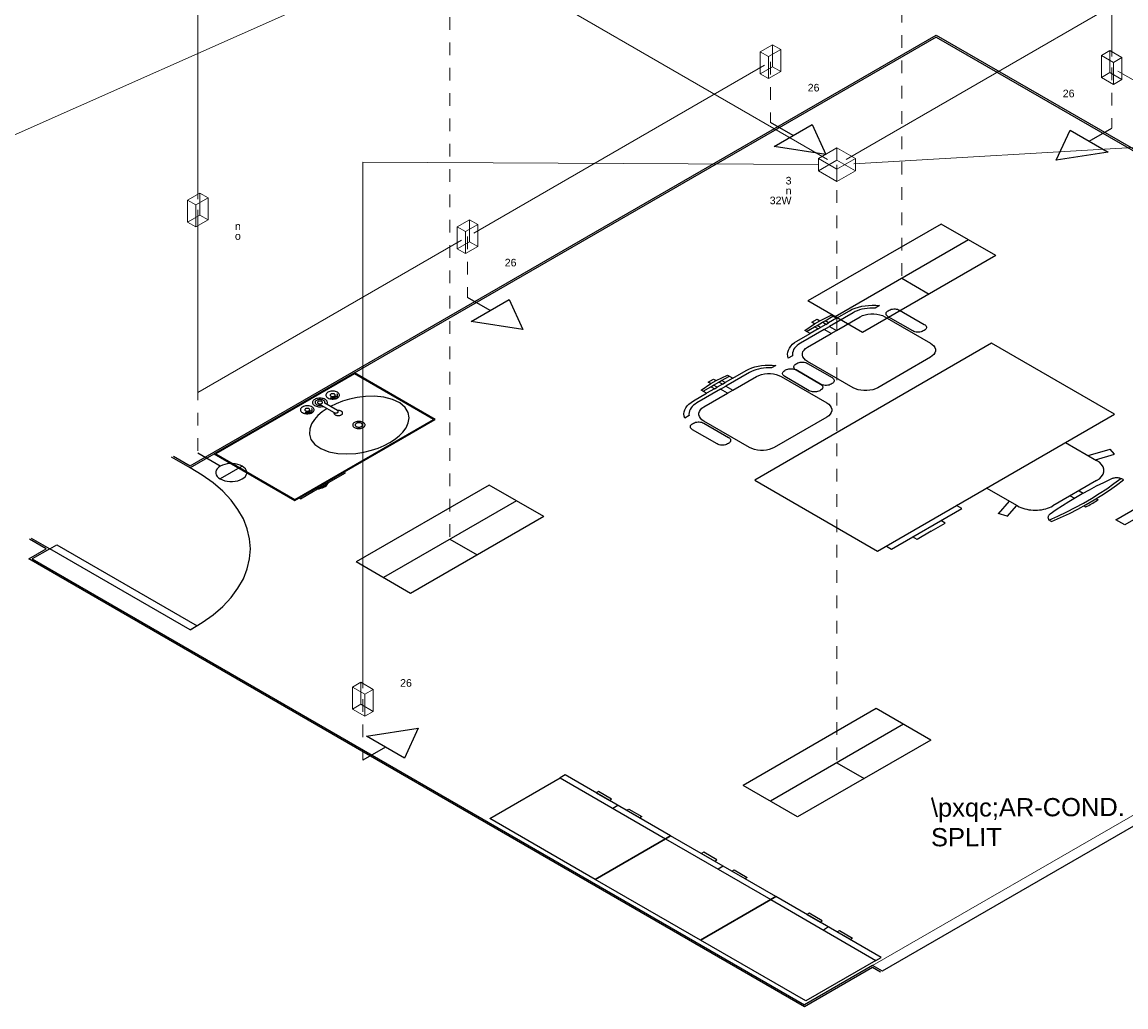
# Model space of a CAD drawing. Header units: feet. Extents: x -18 to 1038, y -110 to 48.
# Tile 7 of 199: x 21 to 31, y -93 to -83. Entities that reach past the tile are written whole.
import ezdxf

# ---------------------------------------------------------------- set-up
doc = ezdxf.new("R2010")
doc.units = ezdxf.units.FT
doc.header["$MEASUREMENT"] = 0
doc.linetypes.add('JIS_02_1.2', pattern=[0.25, 0.125, -0.125])
for name, color, linetype, lineweight in [('02', 2, 'Continuous', 20), ('DI-Pontilhado', 7, 'JIS_02_1.2', 5), ('EL-Condutos', 4, 'Continuous', 5), ('EL-Conexões', 9, 'Continuous', 5), ('Textos', 7, 'Continuous', 5)]:
    doc.layers.add(name, color=color, linetype=linetype, lineweight=lineweight)
for name, color, linetype in [('1', 1, 'Continuous'), ('100_IMPIANTI', 251, 'Continuous'), ('ar-mob', 251, 'Continuous'), ('AR-SAN', 1, 'Continuous'), ('JANELA', 3, 'Continuous'), ('MOBILARIO', 8, 'Continuous'), ('P-SIMBOL', 5, 'Continuous'), ('parede', 5, 'Continuous'), ('porta', 3, 'Continuous')]:
    doc.layers.add(name, color=color, linetype=linetype)
doc.styles.add('Arial', font='arial.ttf')

msp = doc.modelspace()

# ---------------------------------------------------------------- linework, layer by layer
at = {"layer": '02', "color": 251}
msp.add_line((32.4334, -90.438), (28.9693, -92.438), dxfattribs=at)
at = {"layer": '1', "color": 251}
msp.add_lwpolyline([(22.2345, -89.1264), (22.3539, -89.0547), (22.4616, -88.9772), (22.5568, -88.8944), (22.6386, -88.8069), (22.7066, -88.7156), (22.76, -88.6211), (22.7984, -88.5242), (22.8216, -88.4257), (22.8294, -88.3264), (22.8216, -88.2271), (22.7984, -88.1286), (22.76, -88.0317), (22.7066, -87.9372), (22.6386, -87.8458), (22.5568, -87.7584), (22.4616, -87.6756), (22.3539, -87.598), (22.2345, -87.5264)], dxfattribs=at)
at = {"layer": 'ar-mob', "color": 251, "linetype": 'Continuous', "ltscale": 0.2}
for p, q in [((26.4568, -90.8575), (26.4048, -90.8875)), ((27.496, -91.4575), (27.444, -91.4875)), ((28.5352, -92.0575), (28.4833, -92.0875))]:
    msp.add_line(p, q, dxfattribs=at)
at = {"layer": 'ar-mob', "linetype": 'Continuous', "ltscale": 0.2}
for points in [[(26.9244, -91.1875), (26.2316, -91.5875), (25.1924, -90.9875), (25.8852, -90.5875), (26.9244, -91.1875)], [(26.9244, -91.1875), (26.9764, -91.1575), (25.9371, -90.5575), (25.8852, -90.5875)], [(26.3721, -90.8086), (26.3938, -90.7961), (26.2638, -90.721), (26.2421, -90.7336), (26.3721, -90.8086)], [(26.5415, -90.9064), (26.5632, -90.8939), (26.6931, -90.9689), (26.6714, -90.9815), (26.5415, -90.9064)], [(27.9636, -91.7875), (28.0156, -91.7575), (26.9764, -91.1575), (26.9244, -91.1875)], [(27.9636, -91.7875), (27.2708, -92.1875), (26.2316, -91.5875), (26.9244, -91.1875), (27.9636, -91.7875)], [(27.4113, -91.4086), (27.433, -91.3961), (27.303, -91.321), (27.2813, -91.3336), (27.4113, -91.4086)], [(27.5807, -91.5064), (27.6024, -91.4939), (27.7324, -91.5689), (27.7107, -91.5815), (27.5807, -91.5064)], [(29.0029, -92.3875), (28.31, -92.7875), (27.2708, -92.1875), (27.9636, -91.7875), (29.0029, -92.3875)], [(29.0029, -92.3875), (29.0548, -92.3575), (28.0156, -91.7575), (27.9636, -91.7875)], [(28.4505, -92.0086), (28.4722, -91.9961), (28.3422, -91.921), (28.3205, -91.9336), (28.4505, -92.0086)], [(28.6199, -92.1064), (28.6416, -92.0939), (28.7716, -92.1689), (28.7499, -92.1815), (28.6199, -92.1064)]]:
    msp.add_lwpolyline(points, dxfattribs=at)
at = {"layer": 'AR-SAN', "color": 251}
for p, q in [((23.857, -86.5896), (22.4714, -87.3896)), ((23.857, -86.5996), (22.4887, -87.3896)), ((24.6538, -87.0496), (23.857, -86.5896)), ((24.6365, -87.0496), (23.857, -86.5996)), ((23.2681, -87.8396), (24.6365, -87.0496)), ((23.2681, -87.8496), (24.6538, -87.0496)), ((22.4714, -87.3896), (23.2681, -87.8496)), ((22.4887, -87.3896), (23.2681, -87.8396)), ((23.5988, -87.6727), (23.7668, -87.5757)), ((23.7668, -87.5757), (23.7547, -87.5687)), ((23.507, -87.7257), (23.5819, -87.6824)), ((23.5819, -87.6824), (23.5988, -87.6727)), ((23.3221, -87.8324), (23.4901, -87.7354)), ((23.4901, -87.7354), (23.507, -87.7257)), ((23.3221, -87.8324), (23.31, -87.8254))]:
    msp.add_line(p, q, dxfattribs=at)
for points in [[(23.4901, -87.7354), (23.5078, -87.733), (23.5248, -87.7291), (23.5406, -87.724), (23.5551, -87.7176), (23.568, -87.7102), (23.579, -87.7018), (23.5879, -87.6927), (23.5946, -87.6829), (23.5988, -87.6727)], [(23.507, -87.7257), (23.5183, -87.7231), (23.5291, -87.7198), (23.5393, -87.7159), (23.5487, -87.7115), (23.5573, -87.7065), (23.565, -87.7011), (23.5717, -87.6952), (23.5774, -87.689), (23.5819, -87.6824)]]:
    msp.add_lwpolyline(points, dxfattribs=at)
at = {"layer": 'DI-Pontilhado'}
for p, q in [((29.258, -79.7564), (29.258, -85.6564)), ((24.7979, -82.3314), (24.7979, -88.2314)), ((27.9623, -83.5194), (27.9623, -84.1194)), ((31.3289, -83.577), (31.3289, -84.177)), ((28.6171, -84.5364), (28.6171, -90.4364)), ((22.3097, -84.983), (22.3097, -87.383)), ((24.9723, -85.2457), (24.9723, -85.8457)), ((23.9398, -89.8109), (23.9398, -90.4109))]:
    msp.add_line(p, q, dxfattribs=at)
at = {"layer": 'EL-Condutos', "linetype": 'Continuous'}
for p, q in [((31.3289, -83.4685), (31.3289, -78.277)), ((22.3097, -84.8745), (22.3097, -81.483)), ((32.9857, -82.0142), (28.7086, -84.4836)), ((24.6946, -82.3773), (19.633, -84.6288)), ((28.5257, -84.4836), (24.8894, -82.3842)), ((27.9017, -83.5544), (25.0329, -85.2107)), ((33.1458, -84.626), (31.3895, -83.612)), ((28.7834, -84.5268), (33.0537, -84.2799)), ((23.9398, -89.7024), (23.9398, -84.5109)), ((28.4359, -84.5354), (23.9398, -84.5109)), ((22.3097, -85.0915), (22.3097, -86.783)), ((24.9117, -85.2807), (22.3097, -86.783))]:
    msp.add_line(p, q, dxfattribs=at)
at = {"layer": 'EL-Conexões'}
for p, q in [((27.8606, -83.6392), (27.8606, -83.4222)), ((27.9818, -83.5692), (27.9818, -83.3522)), ((28.0641, -83.6167), (28.0641, -83.3997)), ((31.3094, -83.6267), (31.3094, -83.4097)), ((27.9428, -83.6867), (27.9428, -83.4697)), ((31.2271, -83.6742), (31.2271, -83.4572)), ((31.3483, -83.7442), (31.3483, -83.5272)), ((31.4306, -83.6967), (31.4306, -83.4797)), ((28.6171, -84.4913), (28.6171, -84.3703)), ((28.4342, -84.5969), (28.4342, -84.4759)), ((28.8, -84.5969), (28.8, -84.4759)), ((28.6171, -84.7025), (28.6171, -84.5815)), ((22.3292, -85.0327), (22.3292, -84.8157)), ((22.208, -85.1027), (22.208, -84.8857)), ((22.2902, -85.1502), (22.2902, -84.9332)), ((22.4115, -85.0802), (22.4115, -84.8632)), ((24.8706, -85.3655), (24.8706, -85.1485)), ((24.9918, -85.2955), (24.9918, -85.0785)), ((25.0741, -85.343), (25.0741, -85.126)), ((24.9528, -85.413), (24.9528, -85.196)), ((23.9203, -89.8606), (23.9203, -89.6436)), ((23.838, -89.9081), (23.838, -89.6911)), ((23.9592, -89.9781), (23.9592, -89.7611)), ((24.0415, -89.9306), (24.0415, -89.7136))]:
    msp.add_line(p, q, dxfattribs=at)
for points in [[(27.9818, -83.3522), (27.8606, -83.4222), (27.9428, -83.4697), (28.0641, -83.3997), (27.9818, -83.3522)], [(31.4306, -83.4797), (31.3094, -83.4097), (31.2271, -83.4572), (31.3483, -83.5272), (31.4306, -83.4797)], [(27.9818, -83.5692), (27.8606, -83.6392), (27.9428, -83.6867), (28.0641, -83.6167), (27.9818, -83.5692)], [(31.4306, -83.6967), (31.3094, -83.6267), (31.2271, -83.6742), (31.3483, -83.7442), (31.4306, -83.6967)], [(28.8, -84.4759), (28.6171, -84.3703), (28.4342, -84.4759), (28.6171, -84.5815), (28.8, -84.4759)], [(28.8, -84.5969), (28.6171, -84.4913), (28.4342, -84.5969), (28.6171, -84.7025), (28.8, -84.5969)], [(22.3292, -84.8157), (22.208, -84.8857), (22.2902, -84.9332), (22.4115, -84.8632), (22.3292, -84.8157)], [(22.3292, -85.0327), (22.208, -85.1027), (22.2902, -85.1502), (22.4115, -85.0802), (22.3292, -85.0327)], [(24.9918, -85.0785), (24.8706, -85.1485), (24.9528, -85.196), (25.0741, -85.126), (24.9918, -85.0785)], [(24.9918, -85.2955), (24.8706, -85.3655), (24.9528, -85.413), (25.0741, -85.343), (24.9918, -85.2955)], [(23.838, -89.6911), (23.9592, -89.7611), (24.0415, -89.7136), (23.9203, -89.6436), (23.838, -89.6911)], [(23.838, -89.9081), (23.9592, -89.9781), (24.0415, -89.9306), (23.9203, -89.8606), (23.838, -89.9081)]]:
    msp.add_lwpolyline(points, dxfattribs=at)
at = {"layer": 'JANELA', "color": 251}
for p, q in [((22.2345, -87.5064), (29.5957, -83.2564)), ((29.5957, -83.2564), (37.2514, -87.6764)), ((22.0687, -87.4107), (22.2345, -87.5064)), ((20.8142, -88.3264), (20.6484, -88.2307)), ((20.641, -88.4264), (20.8142, -88.3264)), ((28.2967, -92.8464), (20.641, -88.4264)), ((28.9693, -92.458), (28.2967, -92.8464)), ((29.0482, -92.5036), (28.9693, -92.458))]:
    msp.add_line(p, q, dxfattribs=at)
at = {"layer": 'MOBILARIO', "color": 251}
for p, q in [((28.3962, -86.1064), (28.4481, -86.0764)), ((28.3962, -86.1364), (28.4221, -86.1214)), ((28.4308, -86.1564), (28.3962, -86.1364)), ((28.4568, -86.1414), (28.4221, -86.1214)), ((28.4308, -86.1564), (28.4568, -86.1414)), ((28.5087, -86.1114), (28.4741, -86.0914)), ((28.5347, -86.0964), (28.5001, -86.0764)), ((28.5087, -86.1114), (28.5347, -86.0964)), ((27.3743, -86.6964), (27.4262, -86.6664)), ((27.3743, -86.7264), (27.4002, -86.7114)), ((27.4349, -86.7314), (27.4002, -86.7114)), ((27.4868, -86.7014), (27.4522, -86.6814)), ((27.5128, -86.6864), (27.4782, -86.6664)), ((27.4868, -86.7014), (27.5128, -86.6864)), ((27.4089, -86.7464), (27.3743, -86.7264)), ((27.4089, -86.7464), (27.4349, -86.7314)), ((30.8743, -87.2769), (31.1803, -87.4536)), ((31.0973, -87.4057), (31.3129, -87.3423)), ((31.3573, -87.3927), (31.3129, -87.3423)), ((31.1701, -87.4477), (31.3573, -87.3927)), ((31.1803, -87.6536), (30.7473, -87.9036)), ((30.4009, -87.9036), (30.0948, -87.7269)), ((31.0071, -87.7536), (31.0488, -87.7777)), ((29.8498, -87.9284), (29.7978, -87.8984)), ((30.3179, -87.8557), (30.208, -87.9802)), ((30.3907, -87.8977), (30.2953, -88.0058)), ((30.9205, -87.8036), (30.9622, -87.8277)), ((31.056, -87.9019), (31.0748, -87.9127)), ((31.1773, -87.8319), (31.196, -87.8427)), ((29.157, -88.3284), (29.8498, -87.9284)), ((30.2971, -88.0038), (30.2098, -87.9781)), ((29.5467, -88.1534), (29.6853, -88.0734)), ((29.6853, -88.0734), (29.6419, -88.0484)), ((29.4081, -88.2334), (29.3648, -88.2084)), ((29.5467, -88.1534), (29.4081, -88.2334)), ((29.105, -88.2984), (29.157, -88.3284))]:
    msp.add_line(p, q, dxfattribs=at)
at = {"layer": 'MOBILARIO', "color": 251, "linetype": 'Continuous'}
for p, q in [((23.6623, -86.8166), (23.6717, -86.822)), ((23.6623, -86.8166), (23.6717, -86.822)), ((23.5284, -86.9093), (23.6543, -86.982)), ((23.5284, -86.9093), (23.6543, -86.982)), ((23.689, -86.962), (23.563, -86.8893)), ((23.689, -86.962), (23.563, -86.8893)), ((23.6537, -86.8216), (23.663, -86.827)), ((23.6537, -86.8216), (23.663, -86.827)), ((23.4026, -86.9666), (23.4119, -86.972)), ((23.4026, -86.9666), (23.4119, -86.972)), ((23.4111, -86.9616), (23.4205, -86.967)), ((23.4111, -86.9616), (23.4205, -86.967))]:
    msp.add_line(p, q, dxfattribs=at)
at = {"layer": 'MOBILARIO', "color": 251}
for points in [[(28.6127, -86.1714), (28.8465, -86.0364), (28.8465, -86.0364), (28.8694, -86.0253), (28.8953, -86.0166), (28.9234, -86.0107), (28.9528, -86.0077), (28.9827, -86.0077), (29.0121, -86.0107), (29.0402, -86.0166), (29.0661, -86.0253), (29.089, -86.0364), (29.089, -86.0364), (29.089, -86.0364), (29.5393, -86.2964), (29.5393, -86.2964), (29.5585, -86.3096), (29.5735, -86.3245), (29.5837, -86.3407), (29.5889, -86.3577), (29.5889, -86.375), (29.5837, -86.392), (29.5735, -86.4082), (29.5585, -86.4231), (29.5393, -86.4364), (29.5393, -86.4364), (29.5393, -86.4364), (29.0197, -86.7364), (29.0197, -86.7364), (28.9968, -86.7475), (28.9709, -86.7561), (28.9428, -86.762), (28.9134, -86.765), (28.8835, -86.765), (28.8541, -86.762), (28.826, -86.7561), (28.8001, -86.7475), (28.7772, -86.7364), (28.7772, -86.7364), (28.7772, -86.7364), (28.3269, -86.4764), (28.3269, -86.4764), (28.3077, -86.4631), (28.2927, -86.4482), (28.2825, -86.432), (28.2773, -86.415), (28.2773, -86.3977), (28.2825, -86.3807), (28.2927, -86.3645), (28.3077, -86.3496), (28.3269, -86.3364), (28.3269, -86.3364), (28.3269, -86.3364), (28.5607, -86.2014), (28.4914, -86.1614), (28.2576, -86.2964), (28.2576, -86.2964), (28.2399, -86.3076), (28.2242, -86.3199), (28.2106, -86.3329), (28.1993, -86.3467), (28.1904, -86.361), (28.1839, -86.3758), (28.18, -86.3908), (28.1787, -86.406), (28.1799, -86.4212), (28.1799, -86.4212), (28.1799, -86.4212), (28.1371, -86.4459), (28.1371, -86.4459), (28.1315, -86.4257), (28.1297, -86.4053), (28.1319, -86.3848), (28.138, -86.3647), (28.1479, -86.3451), (28.1616, -86.3262), (28.1788, -86.3083), (28.1993, -86.2916), (28.223, -86.2764), (28.223, -86.2764), (28.223, -86.2764), (28.3529, -86.2014), (28.3009, -86.1714), (28.3962, -86.1064), (28.3702, -86.0914), (28.4221, -86.0614), (28.4481, -86.0764), (28.5607, -86.0214), (28.6127, -86.0514), (28.7426, -85.9764), (28.7426, -85.9764), (28.769, -85.9627), (28.7979, -85.9509), (28.8288, -85.9409), (28.8616, -85.933), (28.8956, -85.9273), (28.9305, -85.9238), (28.9659, -85.9225), (29.0013, -85.9235), (29.0362, -85.9268), (29.0362, -85.9268), (29.0362, -85.9268), (28.9935, -85.9515), (28.9935, -85.9515), (28.9671, -85.9508), (28.9408, -85.9516), (28.9147, -85.9538), (28.8892, -85.9576), (28.8643, -85.9627), (28.8405, -85.9692), (28.8179, -85.9771), (28.7967, -85.9861), (28.7772, -85.9964), (28.7772, -85.9964), (28.7772, -85.9964), (28.5434, -86.1314), (28.6127, -86.1714)], [(28.5001, -86.0764), (28.578, -86.0314)], [(28.6127, -86.0514), (28.5347, -86.0964)], [(29.1236, -85.9764), (29.1323, -85.9714), (29.1323, -85.9714), (29.1421, -85.9666), (29.1532, -85.9629), (29.1652, -85.9604), (29.1778, -85.9591), (29.1907, -85.9591), (29.2033, -85.9604), (29.2153, -85.9629), (29.2264, -85.9666), (29.2362, -85.9714), (29.2362, -85.9714), (29.2362, -85.9714), (29.4787, -86.1114), (29.4787, -86.1114), (29.4869, -86.117), (29.4933, -86.1234), (29.4977, -86.1304), (29.4999, -86.1377), (29.4999, -86.1451), (29.4977, -86.1523), (29.4933, -86.1593), (29.4869, -86.1657), (29.4787, -86.1714), (29.4787, -86.1714), (29.4787, -86.1714), (29.47, -86.1764), (29.47, -86.1764), (29.4602, -86.1811), (29.4491, -86.1848), (29.4371, -86.1873), (29.4245, -86.1886), (29.4117, -86.1886), (29.3991, -86.1873), (29.387, -86.1848), (29.3759, -86.1811), (29.3661, -86.1764), (29.3661, -86.1764), (29.3661, -86.1764), (29.1236, -86.0364), (29.1236, -86.0364), (29.1154, -86.0307), (29.109, -86.0243), (29.1046, -86.0173), (29.1024, -86.0101), (29.1024, -86.0027), (29.1046, -85.9954), (29.109, -85.9884), (29.1154, -85.982), (29.1236, -85.9764), (29.1236, -85.9764), (29.1236, -85.9764)], [(28.3182, -86.1814), (28.3962, -86.1364)], [(28.4308, -86.1564), (28.3529, -86.2014)], [(28.4221, -86.1214), (28.4741, -86.0914)], [(28.5087, -86.1114), (28.4568, -86.1414)], [(28.4741, -86.0914), (28.5001, -86.0764)], [(28.4914, -86.1614), (28.5434, -86.1314)], [(28.5607, -86.2014), (28.6127, -86.1714)], [(34.6944, -86.2201), (31.457, -88.0892), (31.3704, -88.0392), (34.6078, -86.1701)], [(30.1442, -86.2984), (27.806, -87.6484), (29.0184, -88.3484), (31.3567, -86.9984), (30.1442, -86.2984)], [(28.3269, -86.4964), (28.5694, -86.6364), (28.5694, -86.6364), (28.5776, -86.642), (28.584, -86.6484), (28.5884, -86.6554), (28.5906, -86.6627), (28.5906, -86.6701), (28.5884, -86.6773), (28.584, -86.6843), (28.5776, -86.6907), (28.5694, -86.6964), (28.5694, -86.6964), (28.5694, -86.6964), (28.5607, -86.7014), (28.5607, -86.7014), (28.5509, -86.7061), (28.5398, -86.7098), (28.5278, -86.7123), (28.5152, -86.7136), (28.5023, -86.7136), (28.4897, -86.7123), (28.4777, -86.7098), (28.4666, -86.7061), (28.4568, -86.7014), (28.4568, -86.7014), (28.4568, -86.7014), (28.2143, -86.5614), (28.2143, -86.5614), (28.2061, -86.5557), (28.1997, -86.5493), (28.1953, -86.5423), (28.1931, -86.5351), (28.1931, -86.5277), (28.1953, -86.5204), (28.1997, -86.5134), (28.2061, -86.507), (28.2143, -86.5014), (28.2143, -86.5014), (28.2143, -86.5014), (28.223, -86.4964), (28.223, -86.4964), (28.2328, -86.4916), (28.2439, -86.4879), (28.2559, -86.4854), (28.2685, -86.4841), (28.2813, -86.4841), (28.2939, -86.4854), (28.306, -86.4879), (28.3171, -86.4916), (28.3269, -86.4964), (28.3269, -86.4964), (28.3269, -86.4964)], [(27.5908, -86.7614), (27.8246, -86.6264), (27.8246, -86.6264), (27.8475, -86.6153), (27.8734, -86.6066), (27.9015, -86.6007), (27.9309, -86.5977), (27.9608, -86.5977), (27.9902, -86.6007), (28.0183, -86.6066), (28.0442, -86.6153), (28.0671, -86.6264), (28.0671, -86.6264), (28.0671, -86.6264), (28.5174, -86.8864), (28.5174, -86.8864), (28.5366, -86.8996), (28.5516, -86.9145), (28.5618, -86.9307), (28.567, -86.9477), (28.567, -86.965), (28.5618, -86.982), (28.5516, -86.9982), (28.5366, -87.0131), (28.5174, -87.0264), (28.5174, -87.0264), (28.5174, -87.0264), (27.9978, -87.3264), (27.9978, -87.3264), (27.9749, -87.3375), (27.949, -87.3461), (27.9209, -87.352), (27.8915, -87.355), (27.8616, -87.355), (27.8322, -87.352), (27.8041, -87.3461), (27.7782, -87.3375), (27.7553, -87.3264), (27.7553, -87.3264), (27.7553, -87.3264), (27.305, -87.0664), (27.305, -87.0664), (27.2858, -87.0531), (27.2708, -87.0382), (27.2606, -87.022), (27.2554, -87.005), (27.2554, -86.9877), (27.2606, -86.9707), (27.2708, -86.9545), (27.2858, -86.9396), (27.305, -86.9264), (27.305, -86.9264), (27.305, -86.9264), (27.5388, -86.7914), (27.4695, -86.7514), (27.2357, -86.8864), (27.2357, -86.8864), (27.218, -86.8976), (27.2023, -86.9099), (27.1887, -86.9229), (27.1774, -86.9367), (27.1685, -86.951), (27.162, -86.9658), (27.1581, -86.9808), (27.1568, -86.996), (27.158, -87.0112), (27.158, -87.0112), (27.158, -87.0112), (27.1152, -87.0359), (27.1152, -87.0359), (27.1096, -87.0157), (27.1078, -86.9953), (27.11, -86.9748), (27.1161, -86.9547), (27.126, -86.9351), (27.1397, -86.9162), (27.1569, -86.8983), (27.1774, -86.8816), (27.201, -86.8664), (27.201, -86.8664), (27.201, -86.8664), (27.331, -86.7914), (27.279, -86.7614), (27.3743, -86.6964), (27.3483, -86.6814), (27.4002, -86.6514), (27.4262, -86.6664), (27.5388, -86.6114), (27.5908, -86.6414), (27.7207, -86.5664), (27.7207, -86.5664), (27.7471, -86.5527), (27.776, -86.5409), (27.8069, -86.5309), (27.8396, -86.523), (27.8737, -86.5173), (27.9086, -86.5138), (27.9439, -86.5125), (27.9793, -86.5135), (28.0143, -86.5168), (28.0143, -86.5168), (28.0143, -86.5168), (27.9716, -86.5415), (27.9716, -86.5415), (27.9452, -86.5408), (27.9189, -86.5416), (27.8928, -86.5438), (27.8672, -86.5476), (27.8424, -86.5527), (27.8186, -86.5592), (27.796, -86.5671), (27.7748, -86.5761), (27.7553, -86.5864), (27.7553, -86.5864), (27.7553, -86.5864), (27.5215, -86.7214), (27.5908, -86.7614)], [(28.1017, -86.5664), (28.1104, -86.5614), (28.1104, -86.5614), (28.1202, -86.5566), (28.1313, -86.5529), (28.1433, -86.5504), (28.1559, -86.5491), (28.1687, -86.5491), (28.1814, -86.5504), (28.1934, -86.5529), (28.2045, -86.5566), (28.2143, -86.5614), (28.2143, -86.5614), (28.2143, -86.5614), (28.4568, -86.7014), (28.4568, -86.7014), (28.465, -86.707), (28.4714, -86.7134), (28.4758, -86.7204), (28.478, -86.7277), (28.478, -86.7351), (28.4758, -86.7423), (28.4714, -86.7493), (28.465, -86.7557), (28.4568, -86.7614), (28.4568, -86.7614), (28.4568, -86.7614), (28.4481, -86.7664), (28.4481, -86.7664), (28.4383, -86.7711), (28.4272, -86.7748), (28.4152, -86.7773), (28.4026, -86.7786), (28.3898, -86.7786), (28.3771, -86.7773), (28.3651, -86.7748), (28.354, -86.7711), (28.3442, -86.7664), (28.3442, -86.7664), (28.3442, -86.7664), (28.1017, -86.6264), (28.1017, -86.6264), (28.0935, -86.6207), (28.0871, -86.6143), (28.0827, -86.6073), (28.0805, -86.6001), (28.0805, -86.5927), (28.0827, -86.5854), (28.0871, -86.5784), (28.0935, -86.572), (28.1017, -86.5664), (28.1017, -86.5664), (28.1017, -86.5664)], [(27.4002, -86.7114), (27.4522, -86.6814)], [(27.4868, -86.7014), (27.4349, -86.7314)], [(27.4522, -86.6814), (27.4782, -86.6664)], [(27.4782, -86.6664), (27.5561, -86.6214)], [(27.5908, -86.6414), (27.5128, -86.6864)], [(27.2963, -86.7714), (27.3743, -86.7264)], [(27.4089, -86.7464), (27.331, -86.7914)], [(27.4695, -86.7514), (27.5215, -86.7214)], [(27.5388, -86.7914), (27.5908, -86.7614)], [(27.305, -87.0864), (27.5475, -87.2264), (27.5475, -87.2264), (27.5557, -87.232), (27.5621, -87.2384), (27.5665, -87.2454), (27.5687, -87.2527), (27.5687, -87.2601), (27.5665, -87.2673), (27.5621, -87.2743), (27.5557, -87.2807), (27.5475, -87.2864), (27.5475, -87.2864), (27.5475, -87.2864), (27.5388, -87.2914), (27.5388, -87.2914), (27.529, -87.2961), (27.5179, -87.2998), (27.5059, -87.3023), (27.4932, -87.3036), (27.4804, -87.3036), (27.4678, -87.3023), (27.4558, -87.2998), (27.4447, -87.2961), (27.4349, -87.2914), (27.4349, -87.2914), (27.4349, -87.2914), (27.1924, -87.1514), (27.1924, -87.1514), (27.1842, -87.1457), (27.1778, -87.1393), (27.1734, -87.1323), (27.1711, -87.1251), (27.1711, -87.1177), (27.1734, -87.1104), (27.1778, -87.1034), (27.1842, -87.097), (27.1924, -87.0914), (27.1924, -87.0914), (27.1924, -87.0914), (27.201, -87.0864), (27.201, -87.0864), (27.2109, -87.0816), (27.222, -87.0779), (27.234, -87.0754), (27.2466, -87.0741), (27.2594, -87.0741), (27.272, -87.0754), (27.2841, -87.0779), (27.2952, -87.0816), (27.305, -87.0864), (27.305, -87.0864), (27.305, -87.0864)], [(31.1803, -87.6536), (31.2077, -87.6347), (31.2291, -87.6134), (31.2437, -87.5902), (31.2511, -87.5659), (31.2511, -87.5413), (31.2437, -87.517), (31.2291, -87.4938), (31.2077, -87.4725), (31.1803, -87.4536)], [(30.7096, -88.0419), (30.7984, -88.0025), (30.8849, -87.9614), (30.969, -87.9187), (31.0507, -87.8745), (31.1299, -87.8288), (31.2065, -87.7816), (31.2804, -87.7331), (31.3515, -87.6831), (31.4198, -87.6319)], [(31.3198, -87.6388), (31.2474, -87.6736), (31.1764, -87.7093), (31.1068, -87.7459), (31.0387, -87.7834), (30.9721, -87.8219), (30.9071, -87.8612), (30.8437, -87.9013), (30.7819, -87.9423), (30.7217, -87.9841)], [(30.7356, -88.0569), (30.8244, -88.0175), (30.9109, -87.9764), (30.995, -87.9337), (31.0767, -87.8895), (31.1559, -87.8438), (31.2325, -87.7966), (31.3064, -87.7481), (31.3775, -87.6981), (31.4457, -87.6469)], [(31.4457, -87.6469), (31.4408, -87.6433), (31.4353, -87.64), (31.4293, -87.637), (31.4229, -87.6343), (31.416, -87.632), (31.4088, -87.6301), (31.4014, -87.6286), (31.3937, -87.6274), (31.3858, -87.6267), (31.3779, -87.6264), (31.37, -87.6266), (31.3621, -87.6271), (31.3544, -87.6281), (31.3468, -87.6295), (31.3395, -87.6313), (31.3326, -87.6334), (31.326, -87.636), (31.3198, -87.6388)], [(30.4009, -87.9036), (30.4166, -87.9119), (30.4336, -87.9195), (30.4516, -87.9261), (30.4706, -87.9318), (30.4903, -87.9365), (30.5107, -87.9402), (30.5315, -87.9429), (30.5527, -87.9445), (30.5741, -87.945), (30.5954, -87.9445), (30.6166, -87.9429), (30.6375, -87.9402), (30.6579, -87.9365), (30.6776, -87.9318), (30.6965, -87.9261), (30.7146, -87.9195), (30.7315, -87.9119), (30.7473, -87.9036)], [(31.0748, -87.9127), (31.0885, -87.905), (31.1021, -87.8974), (31.1157, -87.8896), (31.1292, -87.8819), (31.1427, -87.8741), (31.1561, -87.8663), (31.1695, -87.8585), (31.1828, -87.8506), (31.196, -87.8427)], [(30.7217, -87.9841), (30.7167, -87.9877), (30.7123, -87.9915), (30.7086, -87.9956), (30.7055, -87.9998), (30.7031, -88.0041), (30.7014, -88.0086), (30.7004, -88.0131), (30.7002, -88.0177), (30.7007, -88.0223), (30.7019, -88.0268), (30.7039, -88.0312), (30.7065, -88.0356), (30.7099, -88.0397), (30.7139, -88.0437), (30.7185, -88.0474), (30.7237, -88.0508), (30.7294, -88.054), (30.7356, -88.0569)]]:
    msp.add_lwpolyline(points, dxfattribs=at)
at = {"layer": 'MOBILARIO', "color": 251, "linetype": 'Continuous'}
for points in [[(23.5937, -86.837), (23.6027, -86.8414), (23.6129, -86.8447), (23.6239, -86.8471), (23.6355, -86.8482), (23.6472, -86.8482), (23.6588, -86.8471), (23.6698, -86.8447), (23.68, -86.8414), (23.689, -86.837), (23.6965, -86.8318), (23.7024, -86.8259), (23.7064, -86.8196), (23.7085, -86.8129), (23.7085, -86.8061), (23.7064, -86.7994), (23.7024, -86.7931), (23.6965, -86.7872), (23.689, -86.782), (23.68, -86.7776), (23.6698, -86.7743), (23.6588, -86.7719), (23.6472, -86.7708), (23.6355, -86.7708), (23.6239, -86.7719), (23.6129, -86.7743), (23.6027, -86.7776), (23.5937, -86.782), (23.5862, -86.7872), (23.5803, -86.7931), (23.5763, -86.7994), (23.5742, -86.8061), (23.5742, -86.8129), (23.5763, -86.8196), (23.5803, -86.8259), (23.5862, -86.8318), (23.5937, -86.837)], [(23.5937, -86.837), (23.6027, -86.8414), (23.6129, -86.8447), (23.6239, -86.8471), (23.6355, -86.8482), (23.6472, -86.8482), (23.6588, -86.8471), (23.6698, -86.8447), (23.68, -86.8414), (23.689, -86.837), (23.6965, -86.8318), (23.7024, -86.8259), (23.7064, -86.8196), (23.7085, -86.8129), (23.7085, -86.8061), (23.7064, -86.7994), (23.7024, -86.7931), (23.6965, -86.7872), (23.689, -86.782), (23.68, -86.7776), (23.6698, -86.7743), (23.6588, -86.7719), (23.6472, -86.7708), (23.6355, -86.7708), (23.6239, -86.7719), (23.6129, -86.7743), (23.6027, -86.7776), (23.5937, -86.782), (23.5862, -86.7872), (23.5803, -86.7931), (23.5763, -86.7994), (23.5742, -86.8061), (23.5742, -86.8129), (23.5763, -86.8196), (23.5803, -86.8259), (23.5862, -86.8318), (23.5937, -86.837)], [(23.624, -86.8195), (23.6273, -86.8211), (23.631, -86.8223), (23.635, -86.8232), (23.6392, -86.8236), (23.6435, -86.8236), (23.6477, -86.8232), (23.6517, -86.8223), (23.6554, -86.8211), (23.6587, -86.8195), (23.6614, -86.8176), (23.6635, -86.8155), (23.665, -86.8132), (23.6658, -86.8107), (23.6658, -86.8083), (23.665, -86.8058), (23.6635, -86.8035), (23.6614, -86.8014), (23.6587, -86.7995), (23.6554, -86.7979), (23.6517, -86.7967), (23.6477, -86.7958), (23.6435, -86.7954), (23.6392, -86.7954), (23.635, -86.7958), (23.631, -86.7967), (23.6273, -86.7979), (23.624, -86.7995), (23.6213, -86.8014), (23.6191, -86.8035), (23.6177, -86.8058), (23.6169, -86.8083), (23.6169, -86.8107), (23.6177, -86.8132), (23.6191, -86.8155), (23.6213, -86.8176), (23.624, -86.8195)], [(23.624, -86.8195), (23.6273, -86.8211), (23.631, -86.8223), (23.635, -86.8232), (23.6392, -86.8236), (23.6435, -86.8236), (23.6477, -86.8232), (23.6517, -86.8223), (23.6554, -86.8211), (23.6587, -86.8195), (23.6614, -86.8176), (23.6635, -86.8155), (23.665, -86.8132), (23.6658, -86.8107), (23.6658, -86.8083), (23.665, -86.8058), (23.6635, -86.8035), (23.6614, -86.8014), (23.6587, -86.7995), (23.6554, -86.7979), (23.6517, -86.7967), (23.6477, -86.7958), (23.6435, -86.7954), (23.6392, -86.7954), (23.635, -86.7958), (23.631, -86.7967), (23.6273, -86.7979), (23.624, -86.7995), (23.6213, -86.8014), (23.6191, -86.8035), (23.6177, -86.8058), (23.6169, -86.8083), (23.6169, -86.8107), (23.6177, -86.8132), (23.6191, -86.8155), (23.6213, -86.8176), (23.624, -86.8195)], [(23.6839, -86.8235), (23.6864, -86.8206), (23.6883, -86.8176), (23.6896, -86.8145), (23.6902, -86.8112), (23.6903, -86.808), (23.6897, -86.8048), (23.6884, -86.8017), (23.6866, -86.7986), (23.6841, -86.7957)], [(23.6839, -86.8235), (23.6864, -86.8206), (23.6883, -86.8176), (23.6896, -86.8145), (23.6902, -86.8112), (23.6903, -86.808), (23.6897, -86.8048), (23.6884, -86.8017), (23.6866, -86.7986), (23.6841, -86.7957)], [(23.3426, -86.982), (23.3516, -86.9864), (23.3617, -86.9897), (23.3728, -86.9921), (23.3843, -86.9932), (23.3961, -86.9932), (23.4076, -86.9921), (23.4187, -86.9897), (23.4288, -86.9864), (23.4378, -86.982), (23.4454, -86.9768), (23.4513, -86.9709), (23.4553, -86.9646), (23.4573, -86.9579), (23.4573, -86.9511), (23.4553, -86.9444), (23.4513, -86.9381), (23.4454, -86.9322), (23.4378, -86.927), (23.4288, -86.9226), (23.4187, -86.9193), (23.4076, -86.9169), (23.3961, -86.9158), (23.3843, -86.9158), (23.3728, -86.9169), (23.3617, -86.9193), (23.3516, -86.9226), (23.3426, -86.927), (23.335, -86.9322), (23.3292, -86.9381), (23.3251, -86.9444), (23.3231, -86.9511), (23.3231, -86.9579), (23.3251, -86.9646), (23.3292, -86.9709), (23.335, -86.9768), (23.3426, -86.982)], [(23.3426, -86.982), (23.3516, -86.9864), (23.3617, -86.9897), (23.3728, -86.9921), (23.3843, -86.9932), (23.3961, -86.9932), (23.4076, -86.9921), (23.4187, -86.9897), (23.4288, -86.9864), (23.4378, -86.982), (23.4454, -86.9768), (23.4513, -86.9709), (23.4553, -86.9646), (23.4573, -86.9579), (23.4573, -86.9511), (23.4553, -86.9444), (23.4513, -86.9381), (23.4454, -86.9322), (23.4378, -86.927), (23.4288, -86.9226), (23.4187, -86.9193), (23.4076, -86.9169), (23.3961, -86.9158), (23.3843, -86.9158), (23.3728, -86.9169), (23.3617, -86.9193), (23.3516, -86.9226), (23.3426, -86.927), (23.335, -86.9322), (23.3292, -86.9381), (23.3251, -86.9444), (23.3231, -86.9511), (23.3231, -86.9579), (23.3251, -86.9646), (23.3292, -86.9709), (23.335, -86.9768), (23.3426, -86.982)], [(23.5852, -86.9421), (23.538, -86.9744), (23.4961, -87.0103), (23.4602, -87.05), (23.432, -87.0939), (23.4142, -87.1421), (23.4108, -87.1935), (23.4263, -87.246), (23.4641, -87.2955), (23.5243, -87.3374), (23.6025, -87.3678), (23.691, -87.3849), (23.7818, -87.3897), (23.8692, -87.3845), (23.9501, -87.3719), (24.0237, -87.3539), (24.09, -87.3319), (24.1499, -87.3066), (24.204, -87.2783), (24.2528, -87.247), (24.2965, -87.2124), (24.3346, -87.174), (24.3657, -87.1315), (24.3873, -87.0847), (24.3961, -87.0342), (24.3874, -86.9818), (24.3573, -86.9308), (24.3044, -86.8857), (24.2315, -86.8512), (24.1455, -86.8296), (24.0547, -86.8209), (23.9657, -86.823), (23.8824, -86.8333), (23.8064, -86.8497), (23.7377, -86.8705), (23.6757, -86.8948), (23.6198, -86.922), (23.6198, -86.922)], [(23.5822, -86.9002), (23.5863, -86.894), (23.5886, -86.8876), (23.5892, -86.881), (23.5881, -86.8744), (23.5852, -86.868), (23.5806, -86.862), (23.5745, -86.8565), (23.5669, -86.8515), (23.5581, -86.8473), (23.5483, -86.844), (23.5377, -86.8415), (23.5266, -86.84), (23.5152, -86.8396), (23.5038, -86.8401), (23.4927, -86.8417), (23.4822, -86.8443), (23.4725, -86.8477), (23.4638, -86.852), (23.4564, -86.857), (23.4504, -86.8626), (23.446, -86.8687), (23.4433, -86.8751), (23.4423, -86.8817), (23.4431, -86.8882), (23.4456, -86.8947), (23.4499, -86.9008), (23.4557, -86.9064), (23.463, -86.9115), (23.4716, -86.9159), (23.4812, -86.9194), (23.4916, -86.9221), (23.5027, -86.9237), (23.514, -86.9244), (23.5254, -86.9241), (23.5366, -86.9227), (23.5472, -86.9203)], [(23.5822, -86.9002), (23.5863, -86.894), (23.5886, -86.8876), (23.5892, -86.881), (23.5881, -86.8744), (23.5852, -86.868), (23.5806, -86.862), (23.5745, -86.8565), (23.5669, -86.8515), (23.5581, -86.8473), (23.5483, -86.844), (23.5377, -86.8415), (23.5266, -86.84), (23.5152, -86.8396), (23.5038, -86.8401), (23.4927, -86.8417), (23.4822, -86.8443), (23.4725, -86.8477), (23.4638, -86.852), (23.4564, -86.857), (23.4504, -86.8626), (23.446, -86.8687), (23.4433, -86.8751), (23.4423, -86.8817), (23.4431, -86.8882), (23.4456, -86.8947), (23.4499, -86.9008), (23.4557, -86.9064), (23.463, -86.9115), (23.4716, -86.9159), (23.4812, -86.9194), (23.4916, -86.9221), (23.5027, -86.9237), (23.514, -86.9244), (23.5254, -86.9241), (23.5366, -86.9227), (23.5472, -86.9203)], [(23.5632, -86.8892), (23.5645, -86.8851), (23.5647, -86.881), (23.564, -86.8769), (23.5622, -86.873), (23.5595, -86.8692), (23.5558, -86.8657), (23.5513, -86.8625), (23.546, -86.8597), (23.5401, -86.8575), (23.5337, -86.8557), (23.5269, -86.8545), (23.5199, -86.8538), (23.5128, -86.8538), (23.5058, -86.8543), (23.4989, -86.8554), (23.4925, -86.8571), (23.4865, -86.8593), (23.4811, -86.862), (23.4765, -86.8651), (23.4726, -86.8686), (23.4697, -86.8723), (23.4678, -86.8763), (23.4669, -86.8803), (23.467, -86.8844), (23.4681, -86.8885), (23.4702, -86.8924), (23.4733, -86.8961), (23.4773, -86.8995), (23.4821, -86.9025), (23.4876, -86.9051), (23.4937, -86.9072), (23.5002, -86.9088), (23.5071, -86.9098), (23.5142, -86.9103), (23.5213, -86.9101), (23.5283, -86.9093)], [(23.5632, -86.8892), (23.5645, -86.8851), (23.5647, -86.881), (23.564, -86.8769), (23.5622, -86.873), (23.5595, -86.8692), (23.5558, -86.8657), (23.5513, -86.8625), (23.546, -86.8597), (23.5401, -86.8575), (23.5337, -86.8557), (23.5269, -86.8545), (23.5199, -86.8538), (23.5128, -86.8538), (23.5058, -86.8543), (23.4989, -86.8554), (23.4925, -86.8571), (23.4865, -86.8593), (23.4811, -86.862), (23.4765, -86.8651), (23.4726, -86.8686), (23.4697, -86.8723), (23.4678, -86.8763), (23.4669, -86.8803), (23.467, -86.8844), (23.4681, -86.8885), (23.4702, -86.8924), (23.4733, -86.8961), (23.4773, -86.8995), (23.4821, -86.9025), (23.4876, -86.9051), (23.4937, -86.9072), (23.5002, -86.9088), (23.5071, -86.9098), (23.5142, -86.9103), (23.5213, -86.9101), (23.5283, -86.9093)], [(23.4985, -86.892), (23.5017, -86.8936), (23.5054, -86.8948), (23.5094, -86.8957), (23.5136, -86.8961), (23.5179, -86.8961), (23.5221, -86.8957), (23.5261, -86.8948), (23.5298, -86.8936), (23.5331, -86.892), (23.5358, -86.8901), (23.538, -86.888), (23.5394, -86.8857), (23.5402, -86.8832), (23.5402, -86.8808), (23.5394, -86.8783), (23.538, -86.876), (23.5358, -86.8739), (23.5331, -86.872), (23.5298, -86.8704), (23.5261, -86.8692), (23.5221, -86.8683), (23.5179, -86.8679), (23.5136, -86.8679), (23.5094, -86.8683), (23.5054, -86.8692), (23.5017, -86.8704), (23.4985, -86.872), (23.4957, -86.8739), (23.4936, -86.876), (23.4921, -86.8783), (23.4914, -86.8808), (23.4914, -86.8832), (23.4921, -86.8857), (23.4936, -86.888), (23.4957, -86.8901), (23.4985, -86.892)], [(23.4985, -86.892), (23.5017, -86.8936), (23.5054, -86.8948), (23.5094, -86.8957), (23.5136, -86.8961), (23.5179, -86.8961), (23.5221, -86.8957), (23.5261, -86.8948), (23.5298, -86.8936), (23.5331, -86.892), (23.5358, -86.8901), (23.538, -86.888), (23.5394, -86.8857), (23.5402, -86.8832), (23.5402, -86.8808), (23.5394, -86.8783), (23.538, -86.876), (23.5358, -86.8739), (23.5331, -86.872), (23.5298, -86.8704), (23.5261, -86.8692), (23.5221, -86.8683), (23.5179, -86.8679), (23.5136, -86.8679), (23.5094, -86.8683), (23.5054, -86.8692), (23.5017, -86.8704), (23.4985, -86.872), (23.4957, -86.8739), (23.4936, -86.876), (23.4921, -86.8783), (23.4914, -86.8808), (23.4914, -86.8832), (23.4921, -86.8857), (23.4936, -86.888), (23.4957, -86.8901), (23.4985, -86.892)], [(23.6179, -86.8343), (23.6229, -86.8357), (23.6281, -86.8367), (23.6334, -86.8374), (23.6388, -86.8377), (23.6443, -86.8377), (23.6497, -86.8374), (23.6551, -86.8366), (23.6602, -86.8356), (23.6652, -86.8342)], [(23.6179, -86.8343), (23.6229, -86.8357), (23.6281, -86.8367), (23.6334, -86.8374), (23.6388, -86.8377), (23.6443, -86.8377), (23.6497, -86.8374), (23.6551, -86.8366), (23.6602, -86.8356), (23.6652, -86.8342)], [(23.6663, -86.8351), (23.6681, -86.836), (23.6702, -86.8367), (23.6724, -86.8371), (23.6748, -86.8374), (23.6772, -86.8374), (23.6795, -86.8371), (23.6818, -86.8367), (23.6838, -86.836), (23.6857, -86.8351), (23.6872, -86.834), (23.6884, -86.8328), (23.6892, -86.8315), (23.6896, -86.8302), (23.6896, -86.8288), (23.6892, -86.8275), (23.6884, -86.8262), (23.6872, -86.825), (23.6857, -86.8239), (23.6838, -86.823), (23.6818, -86.8223), (23.6795, -86.8219), (23.6772, -86.8216), (23.6748, -86.8216), (23.6724, -86.8219), (23.6702, -86.8223), (23.6681, -86.823), (23.6663, -86.8239), (23.6648, -86.825), (23.6636, -86.8262), (23.6628, -86.8275), (23.6623, -86.8288), (23.6623, -86.8302), (23.6628, -86.8315), (23.6636, -86.8328), (23.6648, -86.834), (23.6663, -86.8351)], [(23.6663, -86.8351), (23.6681, -86.836), (23.6702, -86.8367), (23.6724, -86.8371), (23.6748, -86.8374), (23.6772, -86.8374), (23.6795, -86.8371), (23.6818, -86.8367), (23.6838, -86.836), (23.6857, -86.8351), (23.6872, -86.834), (23.6884, -86.8328), (23.6892, -86.8315), (23.6896, -86.8302), (23.6896, -86.8288), (23.6892, -86.8275), (23.6884, -86.8262), (23.6872, -86.825), (23.6857, -86.8239), (23.6838, -86.823), (23.6818, -86.8223), (23.6795, -86.8219), (23.6772, -86.8216), (23.6748, -86.8216), (23.6724, -86.8219), (23.6702, -86.8223), (23.6681, -86.823), (23.6663, -86.8239), (23.6648, -86.825), (23.6636, -86.8262), (23.6628, -86.8275), (23.6623, -86.8288), (23.6623, -86.8302), (23.6628, -86.8315), (23.6636, -86.8328), (23.6648, -86.834), (23.6663, -86.8351)], [(23.3729, -86.9645), (23.3762, -86.9661), (23.3798, -86.9673), (23.3839, -86.9682), (23.3881, -86.9686), (23.3923, -86.9686), (23.3965, -86.9682), (23.4006, -86.9673), (23.4043, -86.9661), (23.4075, -86.9645), (23.4103, -86.9626), (23.4124, -86.9605), (23.4139, -86.9582), (23.4146, -86.9557), (23.4146, -86.9533), (23.4139, -86.9508), (23.4124, -86.9485), (23.4103, -86.9464), (23.4075, -86.9445), (23.4043, -86.9429), (23.4006, -86.9417), (23.3965, -86.9408), (23.3923, -86.9404), (23.3881, -86.9404), (23.3839, -86.9408), (23.3798, -86.9417), (23.3762, -86.9429), (23.3729, -86.9445), (23.3701, -86.9464), (23.368, -86.9485), (23.3665, -86.9508), (23.3658, -86.9533), (23.3658, -86.9557), (23.3665, -86.9582), (23.368, -86.9605), (23.3701, -86.9626), (23.3729, -86.9645)], [(23.3729, -86.9645), (23.3762, -86.9661), (23.3798, -86.9673), (23.3839, -86.9682), (23.3881, -86.9686), (23.3923, -86.9686), (23.3965, -86.9682), (23.4006, -86.9673), (23.4043, -86.9661), (23.4075, -86.9645), (23.4103, -86.9626), (23.4124, -86.9605), (23.4139, -86.9582), (23.4146, -86.9557), (23.4146, -86.9533), (23.4139, -86.9508), (23.4124, -86.9485), (23.4103, -86.9464), (23.4075, -86.9445), (23.4043, -86.9429), (23.4006, -86.9417), (23.3965, -86.9408), (23.3923, -86.9404), (23.3881, -86.9404), (23.3839, -86.9408), (23.3798, -86.9417), (23.3762, -86.9429), (23.3729, -86.9445), (23.3701, -86.9464), (23.368, -86.9485), (23.3665, -86.9508), (23.3658, -86.9533), (23.3658, -86.9557), (23.3665, -86.9582), (23.368, -86.9605), (23.3701, -86.9626), (23.3729, -86.9645)], [(23.3666, -86.9793), (23.3716, -86.9807), (23.3767, -86.9817), (23.3821, -86.9824), (23.3875, -86.9827), (23.393, -86.9827), (23.3984, -86.9824), (23.4038, -86.9817), (23.4089, -86.9806), (23.4139, -86.9793)], [(23.3666, -86.9793), (23.3716, -86.9807), (23.3767, -86.9817), (23.3821, -86.9824), (23.3875, -86.9827), (23.393, -86.9827), (23.3984, -86.9824), (23.4038, -86.9817), (23.4089, -86.9806), (23.4139, -86.9793)], [(23.4152, -86.9801), (23.417, -86.981), (23.4191, -86.9817), (23.4213, -86.9821), (23.4236, -86.9824), (23.426, -86.9824), (23.4284, -86.9821), (23.4306, -86.9817), (23.4327, -86.981), (23.4345, -86.9801), (23.4361, -86.979), (23.4373, -86.9778), (23.4381, -86.9765), (23.4385, -86.9752), (23.4385, -86.9738), (23.4381, -86.9725), (23.4373, -86.9712), (23.4361, -86.97), (23.4345, -86.9689), (23.4327, -86.968), (23.4306, -86.9673), (23.4284, -86.9669), (23.426, -86.9666), (23.4236, -86.9666), (23.4213, -86.9669), (23.4191, -86.9673), (23.417, -86.968), (23.4152, -86.9689), (23.4136, -86.97), (23.4124, -86.9712), (23.4116, -86.9725), (23.4112, -86.9738), (23.4112, -86.9752), (23.4116, -86.9765), (23.4124, -86.9778), (23.4136, -86.979), (23.4152, -86.9801)], [(23.4152, -86.9801), (23.417, -86.981), (23.4191, -86.9817), (23.4213, -86.9821), (23.4236, -86.9824), (23.426, -86.9824), (23.4284, -86.9821), (23.4306, -86.9817), (23.4327, -86.981), (23.4345, -86.9801), (23.4361, -86.979), (23.4373, -86.9778), (23.4381, -86.9765), (23.4385, -86.9752), (23.4385, -86.9738), (23.4381, -86.9725), (23.4373, -86.9712), (23.4361, -86.97), (23.4345, -86.9689), (23.4327, -86.968), (23.4306, -86.9673), (23.4284, -86.9669), (23.426, -86.9666), (23.4236, -86.9666), (23.4213, -86.9669), (23.4191, -86.9673), (23.417, -86.968), (23.4152, -86.9689), (23.4136, -86.97), (23.4124, -86.9712), (23.4116, -86.9725), (23.4112, -86.9738), (23.4112, -86.9752), (23.4116, -86.9765), (23.4124, -86.9778), (23.4136, -86.979), (23.4152, -86.9801)], [(23.4331, -86.9682), (23.4355, -86.9653), (23.4373, -86.9623), (23.4385, -86.9592), (23.4391, -86.956), (23.4391, -86.9529), (23.4385, -86.9497), (23.4372, -86.9466), (23.4354, -86.9436), (23.433, -86.9407)], [(23.4331, -86.9682), (23.4355, -86.9653), (23.4373, -86.9623), (23.4385, -86.9592), (23.4391, -86.956), (23.4391, -86.9529), (23.4385, -86.9497), (23.4372, -86.9466), (23.4354, -86.9436), (23.433, -86.9407)], [(23.6546, -86.9821), (23.6538, -86.9856), (23.6539, -86.9891), (23.6549, -86.9925), (23.6567, -86.9958), (23.6592, -86.999), (23.6625, -87.0019), (23.6665, -87.0045), (23.6711, -87.0068), (23.6762, -87.0087), (23.6816, -87.0101), (23.6874, -87.0111), (23.6934, -87.0116), (23.6994, -87.0116), (23.7054, -87.0111), (23.7112, -87.0102), (23.7167, -87.0088), (23.7218, -87.0069), (23.7264, -87.0047), (23.7305, -87.0021), (23.7338, -86.9992), (23.7364, -86.9961), (23.7383, -86.9928), (23.7393, -86.9893), (23.7395, -86.9859), (23.7388, -86.9824), (23.7373, -86.979), (23.735, -86.9758), (23.7319, -86.9728), (23.7281, -86.9701), (23.7237, -86.9677), (23.7188, -86.9657), (23.7134, -86.9641), (23.7077, -86.963), (23.7018, -86.9623), (23.6958, -86.9622), (23.6898, -86.9625)], [(23.6546, -86.9821), (23.6538, -86.9856), (23.6539, -86.9891), (23.6549, -86.9925), (23.6567, -86.9958), (23.6592, -86.999), (23.6625, -87.0019), (23.6665, -87.0045), (23.6711, -87.0068), (23.6762, -87.0087), (23.6816, -87.0101), (23.6874, -87.0111), (23.6934, -87.0116), (23.6994, -87.0116), (23.7054, -87.0111), (23.7112, -87.0102), (23.7167, -87.0088), (23.7218, -87.0069), (23.7264, -87.0047), (23.7305, -87.0021), (23.7338, -86.9992), (23.7364, -86.9961), (23.7383, -86.9928), (23.7393, -86.9893), (23.7395, -86.9859), (23.7388, -86.9824), (23.7373, -86.979), (23.735, -86.9758), (23.7319, -86.9728), (23.7281, -86.9701), (23.7237, -86.9677), (23.7188, -86.9657), (23.7134, -86.9641), (23.7077, -86.963), (23.7018, -86.9623), (23.6958, -86.9622), (23.6898, -86.9625)], [(23.6543, -86.982), (23.6576, -86.9836), (23.6613, -86.9848), (23.6653, -86.9857), (23.6695, -86.9861), (23.6738, -86.9861), (23.678, -86.9857), (23.682, -86.9848), (23.6857, -86.9836), (23.689, -86.982), (23.6917, -86.9801), (23.6939, -86.978), (23.6953, -86.9757), (23.6961, -86.9732), (23.6961, -86.9708), (23.6953, -86.9683), (23.6939, -86.966), (23.6917, -86.9639), (23.689, -86.962)], [(23.6543, -86.982), (23.6576, -86.9836), (23.6613, -86.9848), (23.6653, -86.9857), (23.6695, -86.9861), (23.6738, -86.9861), (23.678, -86.9857), (23.682, -86.9848), (23.6857, -86.9836), (23.689, -86.982), (23.6917, -86.9801), (23.6939, -86.978), (23.6953, -86.9757), (23.6961, -86.9732), (23.6961, -86.9708), (23.6953, -86.9683), (23.6939, -86.966), (23.6917, -86.9639), (23.689, -86.962)], [(23.8563, -87.1289), (23.8645, -87.1329), (23.8737, -87.136), (23.8837, -87.1381), (23.8943, -87.1392), (23.9049, -87.1392), (23.9154, -87.1381), (23.9255, -87.136), (23.9347, -87.1329), (23.9429, -87.1289), (23.9498, -87.1242), (23.9551, -87.1189), (23.9587, -87.1131), (23.9606, -87.107), (23.9606, -87.1009), (23.9587, -87.0948), (23.9551, -87.089), (23.9498, -87.0837), (23.9429, -87.0789), (23.9347, -87.075), (23.9255, -87.0719), (23.9154, -87.0698), (23.9049, -87.0687), (23.8943, -87.0687), (23.8837, -87.0698), (23.8737, -87.0719), (23.8645, -87.075), (23.8563, -87.0789), (23.8494, -87.0837), (23.8441, -87.089), (23.8404, -87.0948), (23.8386, -87.1009), (23.8386, -87.107), (23.8404, -87.1131), (23.8441, -87.1189), (23.8494, -87.1242), (23.8563, -87.1289)], [(23.8736, -87.1189), (23.8785, -87.1213), (23.8841, -87.1232), (23.8901, -87.1244), (23.8964, -87.1251), (23.9028, -87.1251), (23.9091, -87.1244), (23.9151, -87.1232), (23.9207, -87.1213), (23.9256, -87.1189), (23.9297, -87.1161), (23.9329, -87.1129), (23.9351, -87.1094), (23.9362, -87.1058), (23.9362, -87.1021), (23.9351, -87.0984), (23.9329, -87.095), (23.9297, -87.0918), (23.9256, -87.0889), (23.9207, -87.0866), (23.9151, -87.0847), (23.9091, -87.0834), (23.9028, -87.0828), (23.8964, -87.0828), (23.8901, -87.0834), (23.8841, -87.0847), (23.8785, -87.0866), (23.8736, -87.0889), (23.8695, -87.0918), (23.8663, -87.095), (23.8641, -87.0984), (23.863, -87.1021), (23.863, -87.1058), (23.8641, -87.1094), (23.8663, -87.1129), (23.8695, -87.1161), (23.8736, -87.1189)]]:
    msp.add_lwpolyline(points, dxfattribs=at)
at = {"layer": 'P-SIMBOL'}
for p, q in [((28.184, -84.2474), (27.9623, -84.1194)), ((27.9965, -84.3557), (28.3715, -84.1392)), ((28.3715, -84.1392), (28.5088, -84.4349)), ((30.7824, -84.4925), (30.9196, -84.1968)), ((30.9196, -84.1968), (31.2946, -84.4133)), ((31.1071, -84.305), (31.3289, -84.177)), ((28.5088, -84.4349), (27.9965, -84.3557)), ((31.2946, -84.4133), (30.7824, -84.4925)), ((29.6452, -85.1215), (28.3315, -85.88)), ((30.1845, -85.4328), (29.6452, -85.1215)), ((29.9149, -85.2771), (28.6011, -86.0356)), ((30.1845, -85.4328), (28.8707, -86.1913)), ((29.258, -85.6564), (29.5276, -85.812)), ((25.194, -85.9737), (24.9723, -85.8457)), ((25.0065, -86.082), (25.3815, -85.8655)), ((25.3815, -85.8655), (25.5188, -86.1612)), ((28.8707, -86.1913), (28.3315, -85.88)), ((25.5188, -86.1612), (25.0065, -86.082)), ((22.5323, -87.5114), (22.3097, -87.383)), ((22.7488, -87.5114), (22.5323, -87.6364)), ((25.1852, -87.6965), (23.8714, -88.455)), ((25.7244, -88.0078), (25.1852, -87.6965)), ((25.4548, -87.8521), (24.1411, -88.6106)), ((25.7244, -88.0078), (24.4107, -88.7663)), ((24.7979, -88.2314), (25.0676, -88.387)), ((24.4107, -88.7663), (23.8714, -88.455)), ((29.0044, -89.9015), (27.6906, -90.66)), ((29.5436, -90.2128), (29.0044, -89.9015)), ((29.274, -90.0571), (27.9602, -90.8156)), ((23.974, -90.1746), (24.4862, -90.0954)), ((24.349, -90.3911), (23.974, -90.1746)), ((24.4862, -90.0954), (24.349, -90.3911)), ((24.1615, -90.2829), (23.9398, -90.4109)), ((29.5436, -90.2128), (28.2299, -90.9713)), ((28.6171, -90.4364), (28.8867, -90.592)), ((28.2299, -90.9713), (27.6906, -90.66))]:
    msp.add_line(p, q, dxfattribs=at)
msp.add_lwpolyline([(22.7488, -87.6364), (22.7659, -87.6246), (22.7793, -87.6113), (22.7884, -87.5968), (22.793, -87.5816), (22.793, -87.5662), (22.7884, -87.5511), (22.7793, -87.5366), (22.7659, -87.5232), (22.7488, -87.5114), (22.7283, -87.5015), (22.7052, -87.4938), (22.6802, -87.4886), (22.6539, -87.4859), (22.6272, -87.4859), (22.6009, -87.4886), (22.5758, -87.4938), (22.5527, -87.5015), (22.5323, -87.5114), (22.5151, -87.5232), (22.5018, -87.5366), (22.4927, -87.5511), (22.488, -87.5662), (22.488, -87.5816), (22.4927, -87.5968), (22.5018, -87.6113), (22.5151, -87.6246), (22.5323, -87.6364), (22.5527, -87.6463), (22.5758, -87.6541), (22.6009, -87.6593), (22.6272, -87.662), (22.6539, -87.662), (22.6802, -87.6593), (22.7052, -87.6541), (22.7283, -87.6463), (22.7488, -87.6364)], dxfattribs=at)
at = {"layer": 'parede', "color": 251}
for p, q in [((29.5957, -83.2764), (22.2345, -87.5264)), ((29.5957, -83.2764), (37.2167, -87.6764)), ((22.2345, -87.5264), (22.0514, -87.4207)), ((20.6657, -88.2207), (20.8489, -88.3264)), ((20.8489, -88.3264), (20.6757, -88.4264)), ((20.6757, -88.4264), (28.2967, -92.8264)), ((29.0655, -92.4936), (28.9693, -92.438))]:
    msp.add_line(p, q, dxfattribs=at)
msp.add_lwpolyline([(28.9693, -92.438), (28.2967, -92.8264)], dxfattribs=at)
at = {"layer": 'porta', "color": 251}
msp.add_line((32.5287, -90.493), (29.0646, -92.493), dxfattribs=at)
msp.add_lwpolyline([(22.2345, -89.1264), (20.8489, -88.3264), (20.9182, -88.2864), (22.3038, -89.0864), (22.2345, -89.1264)], dxfattribs=at)

# ---------------------------------------------------------------- texts
at = {"layer": '100_IMPIANTI', "char_height": 0.18, "attachment_point": 7, "rotation": 0.20054, "line_spacing_factor": 0.6, "style": 'Arial'}
for s, insert, width in [('\\\\pxqc;AR-COND.', (29.5453, -91.0239), 3.828841), ('SPLIT', (29.5461, -91.2645), 1.397744)]:
    msp.add_mtext(s, dxfattribs=dict(at, insert=insert, width=width))
at = {"layer": 'Textos', "char_height": 0.075, "line_spacing_factor": 0.6, "style": 'Arial'}
for s, insert, width, attachment_point in [('26', (28.3289, -83.8144), 0.233003, 7), ('26', (30.9623, -83.872), 0.233003, 9), ('3', (28.1694, -84.732), 0.116502, 9), ('n', (28.1694, -84.8295), 0.116502, 9), ('32W', (28.1694, -84.927), 0.430793, 9), ('n', (22.6763, -85.1805), 0.116502, 7), ('o', (22.6763, -85.278), 0.116502, 7), ('26', (25.3389, -85.5407), 0.233003, 7), ('26', (24.3063, -89.6884), 0.233003, 7)]:
    msp.add_mtext(s, dxfattribs=dict(at, insert=insert, width=width, attachment_point=attachment_point))

doc.saveas('drawing.dxf')
